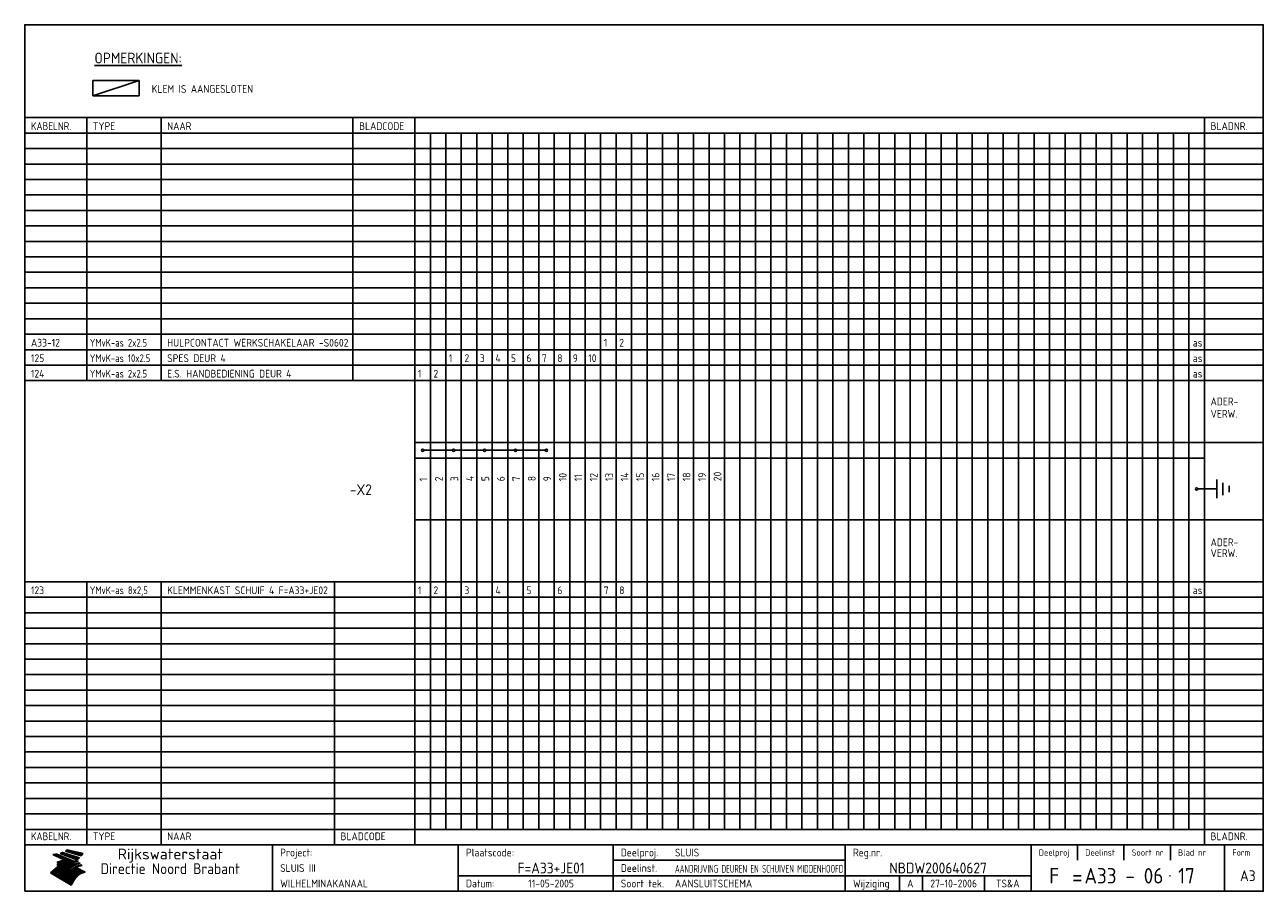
# Model space of a CAD drawing. Extents: x 10 to 410, y 10 to 290.
import ezdxf
from ezdxf.enums import TextEntityAlignment as Align

# ---------------------------------------------------------------- set-up
doc = ezdxf.new("R2010")
doc.units = 0
doc.header["$MEASUREMENT"] = 0
doc.linetypes.add('CENTRE', pattern=[50.8, 31.75, -6.35, 6.35, -6.35])
doc.layers.get('0').update_dxf_attribs({"linetype": 'CONTINUOUS'})
for name, color, linetype in [('0-25', 7, 'CONTINUOUS'), ('0-35', 2, 'CONTINUOUS'), ('0-50', 3, 'CONTINUOUS'), ('B-25', 7, 'CONTINUOUS'), ('B-35', 2, 'CONTINUOUS'), ('S-25', 7, 'CONTINUOUS'), ('S-35', 2, 'CONTINUOUS')]:
    doc.layers.add(name, color=color, linetype=linetype)
doc.styles.add('ISO', font='iso.shx')
doc.styles.get("Standard").update_dxf_attribs({"font": 'iso.shx'})

# ---------------------------------------------------------------- blocks, each defined once
blk = doc.blocks.new('rme15')
at = {"layer": '0-25'}
for p, q in [((410, 35), (10, 35)), ((410, 30), (10, 30)), ((350, 25), (350, 20)), ((365, 25), (365, 20)), ((380, 25), (380, 20)), ((200, 20), (275, 20)), ((150, 15), (335, 15)), ((292.5, 15), (292.5, 10)), ((300, 15), (300, 10)), ((320, 15), (320, 10))]:
    blk.add_line(p, q, dxfattribs=at)
at = {"layer": '0-25', "color": 7}
for p, q in [((19.1, 21.89), (25.12, 19)), ((19.1, 21.89), (25.12, 19)), ((19.17, 21.86), (20.7, 21.86)), ((19.29, 21.8), (20.83, 21.8)), ((19.4, 21.75), (20.96, 21.75)), ((19.52, 21.69), (21.09, 21.69)), ((19.64, 21.63), (21.22, 21.63)), ((19.74, 21.92), (20.56, 21.92)), ((19.75, 21.58), (21.36, 21.58)), ((19.87, 21.52), (21.49, 21.52)), ((19.99, 21.47), (21.62, 21.47)), ((20.11, 21.41), (21.75, 21.41)), ((20.22, 21.35), (21.88, 21.35)), ((20.25, 21.97), (20.43, 21.97)), ((20.34, 21.3), (22.02, 21.3)), ((20.38, 21.99), (26.02, 19.59)), ((20.38, 21.99), (26.02, 19.59)), ((20.46, 21.24), (22.15, 21.24)), ((20.57, 21.18), (22.28, 21.18)), ((20.69, 21.13), (22.41, 21.13)), ((20.81, 21.07), (22.55, 21.07)), ((20.92, 21.02), (22.68, 21.02)), ((21.04, 20.96), (22.81, 20.96)), ((21.16, 20.9), (22.94, 20.9)), ((21.27, 20.85), (23.07, 20.85)), ((21.39, 20.79), (23.21, 20.79)), ((21.47, 22.25), (26.83, 20.19)), ((21.47, 22.25), (26.83, 20.19)), ((21.49, 22.25), (23.07, 22.25)), ((21.51, 20.73), (23.34, 20.73)), ((21.6, 22.2), (23.25, 22.2)), ((21.63, 20.68), (23.47, 20.68)), ((21.65, 22.31), (22.89, 22.31)), ((21.74, 20.62), (23.6, 20.62)), ((21.75, 22.14), (23.42, 22.14)), ((21.8, 22.37), (22.71, 22.37)), ((21.86, 20.57), (23.73, 20.57)), ((21.9, 22.08), (23.6, 22.08)), ((21.94, 22.42), (22.53, 22.42)), ((21.98, 20.51), (23.87, 20.51)), ((22.04, 22.03), (23.78, 22.03)), ((22.06, 22.48), (22.36, 22.48)), ((22.09, 20.45), (24, 20.45)), ((22.18, 22.53), (27.65, 20.8)), ((22.18, 22.53), (27.65, 20.8)), ((22.19, 21.97), (23.96, 21.97)), ((22.21, 20.4), (24.13, 20.4)), ((22.33, 20.34), (24.26, 20.34)), ((22.34, 21.92), (24.13, 21.92)), ((22.37, 20), (23.08, 20)), ((22.44, 20.28), (24.4, 20.28)), ((22.48, 21.86), (24.31, 21.86)), ((22.49, 20.06), (23.04, 20.06)), ((22.56, 20.23), (24.53, 20.23)), ((22.61, 20.12), (22.93, 20.12)), ((22.63, 21.8), (24.49, 21.8)), ((22.68, 20.17), (24.66, 20.17)), ((22.71, 20.17), (22.82, 20.17)), ((23.11, 20.02), (22.77, 20.2)), ((23.11, 20.02), (22.77, 20.2)), ((22.78, 21.75), (24.67, 21.75)), ((22.79, 20.12), (24.79, 20.12)), ((22.91, 20.06), (24.92, 20.06)), ((22.92, 21.69), (24.85, 21.69)), ((23.03, 20), (25.06, 20)), ((23.07, 21.63), (25.02, 21.63)), ((23.14, 22.99), (28.22, 21.46)), ((23.14, 22.99), (28.22, 21.46)), ((23.15, 22.98), (25.33, 22.98)), ((23.22, 21.58), (25.2, 21.58)), ((23.23, 23.04), (25.09, 23.04)), ((23.32, 23.1), (24.84, 23.1)), ((23.34, 22.93), (25.57, 22.93)), ((23.36, 21.52), (25.38, 21.52)), ((23.4, 23.15), (24.6, 23.15)), ((23.49, 23.21), (24.36, 23.21)), ((23.51, 21.47), (25.56, 21.47)), ((23.52, 22.87), (25.81, 22.87)), ((23.57, 23.27), (24.12, 23.27)), ((23.64, 23.32), (23.87, 23.32)), ((23.66, 21.41), (25.74, 21.41)), ((23.7, 23.36), (28.82, 22.17)), ((23.7, 23.36), (28.82, 22.17)), ((23.71, 22.82), (26.06, 22.82)), ((23.8, 21.35), (25.91, 21.35)), ((23.9, 22.76), (26.3, 22.76)), ((23.95, 21.3), (26.09, 21.3)), ((24.09, 22.7), (26.54, 22.7)), ((24.09, 21.24), (26.27, 21.24)), ((24.24, 21.18), (26.45, 21.18)), ((24.27, 22.65), (26.78, 22.65)), ((24.39, 21.13), (26.62, 21.13)), ((24.46, 22.59), (27.03, 22.59)), ((24.53, 21.07), (26.8, 21.07)), ((24.65, 22.53), (27.27, 22.53)), ((24.68, 21.02), (26.98, 21.02)), ((24.83, 20.96), (27.16, 20.96)), ((24.84, 22.48), (27.51, 22.48)), ((24.97, 20.9), (27.34, 20.9)), ((25.02, 22.42), (27.75, 22.42)), ((25.12, 20.85), (27.51, 20.85)), ((25.21, 22.37), (28, 22.37)), ((25.27, 20.79), (27.63, 20.79)), ((25.4, 22.31), (28.24, 22.31)), ((25.41, 20.73), (27.57, 20.73)), ((25.56, 20.68), (27.51, 20.68)), ((25.58, 22.25), (28.48, 22.25)), ((25.71, 20.62), (27.44, 20.62)), ((25.77, 22.2), (28.72, 22.2)), ((25.85, 20.57), (27.37, 20.57)), ((25.96, 22.14), (28.79, 22.14)), ((26, 20.51), (27.29, 20.51)), ((26.15, 22.08), (28.75, 22.08)), ((26.15, 20.45), (27.22, 20.45)), ((26.29, 20.4), (27.14, 20.4)), ((26.33, 22.03), (28.71, 22.03)), ((26.44, 20.34), (27.06, 20.34)), ((26.52, 21.97), (28.66, 21.97)), ((26.59, 20.28), (26.97, 20.28)), ((26.71, 21.92), (28.62, 21.92)), ((26.73, 20.23), (26.89, 20.23)), ((26.9, 21.86), (28.57, 21.86)), ((27.08, 21.8), (28.52, 21.8)), ((27.27, 21.75), (28.48, 21.75)), ((27.46, 21.69), (28.43, 21.69)), ((27.65, 21.63), (28.38, 21.63)), ((27.83, 21.58), (28.33, 21.58)), ((28.02, 21.52), (28.28, 21.52)), ((28.21, 21.47), (28.22, 21.47)), ((20.58, 17.88), (18.3, 16)), ((20.58, 17.88), (18.3, 16)), ((24.94, 11.97), (18.3, 16)), ((24.94, 11.97), (18.3, 16)), ((18.31, 16.01), (20.96, 16.01)), ((18.38, 16.07), (21.46, 16.07)), ((18.45, 16.12), (21.88, 16.12)), ((18.52, 16.18), (22.15, 16.18)), ((18.59, 16.23), (22.38, 16.23)), ((18.65, 16.29), (22.58, 16.29)), ((18.72, 16.35), (22.75, 16.35)), ((18.79, 16.4), (22.91, 16.4)), ((18.86, 16.46), (20.6, 16.46)), ((18.93, 16.52), (20.6, 16.52)), ((18.99, 16.57), (20.6, 16.57)), ((19.06, 16.63), (20.6, 16.63)), ((19.13, 16.68), (20.6, 16.68)), ((19.2, 16.74), (20.6, 16.74)), ((19.27, 16.8), (20.6, 16.8)), ((19.33, 16.85), (21.07, 16.85)), ((19.4, 16.91), (21.55, 16.91)), ((19.47, 16.97), (21.88, 16.97)), ((19.54, 17.02), (22.13, 17.02)), ((19.61, 17.08), (22.34, 17.08)), ((19.67, 17.13), (20.6, 17.13)), ((19.74, 17.19), (20.6, 17.19)), ((19.81, 17.25), (20.6, 17.25)), ((19.88, 17.3), (20.6, 17.3)), ((19.95, 17.36), (20.6, 17.36)), ((20.01, 17.42), (20.6, 17.42)), ((20.08, 17.47), (20.93, 17.47)), ((20.15, 17.53), (21.26, 17.53)), ((20.22, 17.58), (21.51, 17.58)), ((20.29, 17.64), (21.72, 17.64)), ((20.35, 17.7), (21.9, 17.7)), ((20.42, 17.75), (22.07, 17.75)), ((20.49, 17.81), (22.22, 17.81)), ((20.56, 17.87), (22.36, 17.87)), ((20.6, 19.11), (20.58, 19.51)), ((20.6, 19.11), (20.58, 19.51)), ((20.58, 19.5), (22.09, 19.5)), ((20.58, 19.44), (21.95, 19.44)), ((20.59, 19.38), (21.79, 19.38)), ((20.59, 19.33), (21.62, 19.33)), ((20.59, 19.27), (21.42, 19.27)), ((20.6, 19.22), (21.2, 19.22)), ((20.6, 19.16), (20.93, 19.16)), ((20.6, 19.11), (20.69, 19.12)), ((20.6, 19.11), (20.69, 19.12)), ((20.6, 18.79), (20.77, 18.81)), ((20.6, 18.79), (20.77, 18.81)), ((20.6, 18.29), (20.6, 18.79)), ((20.6, 18.29), (20.6, 18.79)), ((20.6, 18.77), (22.46, 18.77)), ((20.6, 18.71), (22.33, 18.71)), ((20.6, 18.65), (22.19, 18.65)), ((20.6, 18.6), (22.04, 18.6)), ((20.6, 18.54), (21.87, 18.54)), ((20.6, 18.48), (21.68, 18.48)), ((20.6, 18.43), (21.46, 18.43)), ((20.6, 18.37), (21.21, 18.37)), ((20.6, 18.29), (20.88, 18.32)), ((20.6, 18.29), (20.88, 18.32)), ((20.6, 18.32), (20.87, 18.32)), ((20.6, 17.88), (20.86, 17.91)), ((20.6, 17.88), (20.86, 17.91)), ((20.6, 17.43), (20.97, 17.48)), ((20.6, 17.43), (20.97, 17.48)), ((20.6, 17.43), (20.6, 17.09)), ((20.6, 17.43), (20.6, 17.09)), ((20.6, 17.09), (21.26, 17.16)), ((20.6, 17.09), (21.26, 17.16)), ((20.6, 16.8), (21.37, 16.89)), ((20.6, 16.8), (21.37, 16.89)), ((20.6, 16.8), (20.6, 16.45)), ((20.6, 16.8), (20.6, 16.45)), ((20.6, 16.45), (21.56, 16.56)), ((20.6, 16.45), (21.56, 16.56)), ((20.6, 15.97), (21.67, 16.09)), ((20.6, 15.97), (21.67, 16.09)), ((20.7, 16.46), (23.06, 16.46)), ((20.9, 19.55), (22.23, 19.55)), ((20.9, 18.82), (22.59, 18.82)), ((20.98, 17.92), (22.5, 17.92)), ((21.02, 17.13), (22.53, 17.13)), ((21.19, 19.61), (22.35, 19.61)), ((21.2, 16.52), (23.2, 16.52)), ((21.32, 18.88), (22.71, 18.88)), ((21.32, 17.98), (22.62, 17.98)), ((21.42, 19.67), (22.47, 19.67)), ((21.47, 17.19), (22.7, 17.19)), ((21.59, 18.03), (22.74, 18.03)), ((21.61, 18.93), (22.82, 18.93)), ((21.62, 19.72), (22.59, 19.72)), ((21.72, 16.57), (23.32, 16.57)), ((21.77, 17.25), (22.85, 17.25)), ((21.8, 19.78), (22.69, 19.78)), ((21.8, 18.09), (22.85, 18.09)), ((21.84, 18.99), (22.92, 18.99)), ((21.96, 19.83), (22.79, 19.83)), ((21.99, 18.15), (22.95, 18.15)), ((22.01, 17.3), (22.99, 17.3)), ((22.03, 19.05), (23.03, 19.05)), ((22.1, 16.63), (23.44, 16.63)), ((22.11, 19.89), (22.89, 19.89)), ((22.16, 18.2), (23.05, 18.2)), ((22.21, 19.1), (23.12, 19.1)), ((22.21, 17.36), (23.12, 17.36)), ((22.24, 19.95), (22.99, 19.95)), ((22.31, 18.26), (23.15, 18.26)), ((22.36, 19.16), (23.22, 19.16)), ((22.38, 16.68), (23.56, 16.68)), ((22.39, 17.42), (23.24, 17.42)), ((22.45, 18.32), (23.24, 18.32)), ((22.51, 19.22), (23.3, 19.22)), ((22.56, 17.47), (23.36, 17.47)), ((22.59, 18.37), (23.33, 18.37)), ((22.6, 16.74), (23.66, 16.74)), ((22.64, 19.27), (23.39, 19.27)), ((22.71, 18.43), (23.42, 18.43)), ((22.71, 17.53), (23.47, 17.53)), ((22.77, 19.33), (23.47, 19.33)), ((22.79, 16.8), (23.77, 16.8)), ((22.83, 18.48), (23.5, 18.48)), ((22.84, 17.58), (23.57, 17.58)), ((22.89, 19.38), (23.55, 19.38)), ((22.94, 18.54), (23.58, 18.54)), ((22.96, 16.85), (23.86, 16.85)), ((22.97, 17.64), (23.67, 17.64)), ((23, 19.44), (23.63, 19.44)), ((23.04, 18.6), (23.66, 18.6)), ((23.1, 19.5), (23.72, 19.5)), ((23.1, 17.7), (23.77, 17.7)), ((23.12, 16.91), (23.96, 16.91)), ((23.14, 18.65), (23.74, 18.65)), ((23.15, 19.95), (25.19, 19.95)), ((23.21, 19.55), (23.8, 19.55)), ((23.21, 17.75), (23.86, 17.75)), ((23.21, 16.01), (28.9, 16.01)), ((23.24, 18.71), (23.82, 18.71)), ((23.26, 19.89), (25.32, 19.89)), ((23.26, 16.97), (24.05, 16.97)), ((23.3, 19.61), (23.88, 19.61)), ((23.32, 17.81), (23.95, 17.81)), ((23.33, 18.77), (23.91, 18.77)), ((23.37, 16.07), (29.08, 16.07)), ((23.38, 19.83), (25.45, 19.83)), ((23.39, 19.67), (23.81, 19.67)), ((23.39, 17.02), (24.14, 17.02)), ((23.42, 18.82), (23.99, 18.82)), ((23.42, 17.87), (24.03, 17.87)), ((23.45, 19.7), (23.58, 19.79)), ((23.45, 19.7), (23.58, 19.79)), ((23.48, 19.72), (23.7, 19.72)), ((23.5, 19.78), (25.58, 19.78)), ((23.51, 18.88), (24.07, 18.88)), ((23.51, 16.12), (29.27, 16.12)), ((23.52, 17.92), (24.11, 17.92)), ((23.52, 17.08), (24.22, 17.08)), ((23.54, 18.9), (24.3, 19.42)), ((23.54, 18.9), (24.3, 19.42)), ((23.56, 19.78), (23.59, 19.78)), ((23.56, 19.39), (23.9, 19.62)), ((23.56, 19.39), (23.9, 19.62)), ((23.58, 19.79), (23.9, 19.62)), ((23.58, 19.79), (23.9, 19.62)), ((23.59, 18.93), (24.15, 18.93)), ((23.61, 19.72), (25.72, 19.72)), ((23.62, 17.98), (24.2, 17.98)), ((23.63, 17.13), (24.3, 17.13)), ((23.65, 18.59), (24.62, 19.25)), ((23.65, 18.59), (24.62, 19.25)), ((29.41, 16.17), (23.65, 16.17)), ((23.67, 18.99), (24.23, 18.99)), ((23.71, 18.03), (24.28, 18.03)), ((23.73, 19.67), (25.85, 19.67)), ((23.75, 19.05), (24.32, 19.05)), ((23.75, 17.19), (24.38, 17.19)), ((23.77, 16.23), (29.47, 16.23)), ((23.79, 18.09), (24.36, 18.09)), ((23.83, 19.1), (24.4, 19.1)), ((23.85, 19.61), (25.98, 19.61)), ((23.85, 17.25), (24.46, 17.25)), ((23.88, 18.15), (24.44, 18.15)), ((23.89, 16.29), (29.36, 16.29)), ((23.92, 19.16), (24.48, 19.16)), ((23.94, 18.19), (25.23, 19.07)), ((23.94, 18.19), (25.23, 19.07)), ((23.95, 17.3), (24.55, 17.3)), ((23.96, 19.55), (25.96, 19.55)), ((23.96, 18.2), (24.53, 18.2)), ((24, 19.22), (24.56, 19.22)), ((24, 16.35), (29.24, 16.35)), ((24.04, 18.26), (24.61, 18.26)), ((24.05, 17.36), (24.63, 17.36)), ((24.06, 17.88), (25.34, 18.76)), ((24.06, 17.88), (25.34, 18.76)), ((24.08, 19.5), (25.88, 19.5)), ((24.08, 19.27), (24.58, 19.27)), ((24.11, 16.4), (29.13, 16.4)), ((24.13, 18.32), (24.69, 18.32)), ((24.14, 17.42), (24.71, 17.42)), ((24.16, 19.33), (24.47, 19.33)), ((24.2, 19.44), (25.79, 19.44)), ((24.21, 18.37), (24.77, 18.37)), ((24.21, 16.46), (29.02, 16.46)), ((24.23, 17.47), (24.79, 17.47)), ((24.24, 17.48), (25.52, 18.36)), ((24.24, 17.48), (25.52, 18.36)), ((24.25, 19.38), (24.36, 19.38)), ((24.29, 18.43), (24.85, 18.43)), ((24.3, 19.42), (24.62, 19.25)), ((24.3, 19.42), (24.62, 19.25)), ((24.31, 19.38), (25.71, 19.38)), ((24.31, 17.53), (24.87, 17.53)), ((24.31, 16.52), (28.91, 16.52)), ((24.35, 17.17), (25.64, 18.05)), ((24.35, 17.17), (25.64, 18.05)), ((24.37, 18.48), (24.94, 18.48)), ((24.39, 17.58), (24.96, 17.58)), ((24.4, 16.57), (28.79, 16.57)), ((24.43, 19.33), (25.62, 19.33)), ((24.45, 18.54), (25.02, 18.54)), ((24.47, 17.64), (25.04, 17.64)), ((24.49, 16.63), (28.68, 16.63)), ((24.54, 18.6), (25.1, 18.6)), ((24.55, 19.27), (25.54, 19.27)), ((24.56, 17.7), (25.12, 17.7)), ((24.57, 16.68), (28.57, 16.68)), ((24.62, 18.65), (25.18, 18.65)), ((24.63, 16.72), (25.91, 17.6)), ((24.63, 16.72), (25.91, 17.6)), ((24.64, 17.75), (25.2, 17.75)), ((24.66, 16.74), (28.45, 16.74)), ((24.67, 19.22), (25.45, 19.22)), ((24.7, 18.71), (25.27, 18.71)), ((24.72, 17.81), (25.29, 17.81)), ((24.74, 16.8), (28.34, 16.8)), ((24.78, 19.16), (25.37, 19.16)), ((24.78, 18.77), (25.34, 18.77)), ((24.8, 17.87), (25.37, 17.87)), ((24.82, 16.85), (28.23, 16.85)), ((24.87, 18.82), (25.4, 18.82)), ((24.89, 17.92), (25.45, 17.92)), ((24.9, 19.1), (25.28, 19.1)), ((24.9, 16.91), (28.11, 16.91)), ((24.95, 18.88), (25.45, 18.88)), ((24.97, 17.98), (25.53, 17.98)), ((24.99, 16.97), (28, 16.97)), ((25.02, 19.05), (25.2, 19.05)), ((25.03, 18.93), (25.51, 18.93)), ((25.05, 18.03), (25.61, 18.03)), ((25.07, 17.02), (27.89, 17.02)), ((25.11, 18.99), (25.57, 18.99)), ((26.02, 19.59), (25.12, 19)), ((26.02, 19.59), (25.12, 19)), ((25.13, 18.09), (25.68, 18.09)), ((25.15, 17.08), (27.77, 17.08)), ((25.19, 19.05), (25.63, 19.05)), ((25.21, 18.15), (25.75, 18.15)), ((25.23, 17.13), (27.66, 17.13)), ((25.26, 19.1), (25.7, 19.1)), ((25.3, 18.2), (25.82, 18.2)), ((25.31, 17.19), (27.55, 17.19)), ((25.33, 19.16), (25.77, 19.16)), ((25.38, 18.26), (25.89, 18.26)), ((25.39, 19.22), (25.85, 19.22)), ((25.4, 17.25), (27.43, 17.25)), ((25.46, 18.32), (25.97, 18.32)), ((25.47, 19.27), (25.93, 19.27)), ((25.48, 17.3), (27.32, 17.3)), ((25.54, 19.33), (26.03, 19.33)), ((25.54, 18.37), (26.06, 18.37)), ((25.56, 17.36), (27.21, 17.36)), ((25.62, 18.43), (26.14, 18.43)), ((25.63, 19.38), (26.13, 19.38)), ((25.64, 17.42), (27.1, 17.42)), ((25.7, 18.48), (26.24, 18.48)), ((25.72, 19.44), (26.24, 19.44)), ((25.73, 17.47), (26.98, 17.47)), ((25.79, 18.54), (26.34, 18.54)), ((25.81, 17.53), (26.87, 17.53)), ((25.82, 19.5), (26.36, 19.5)), ((25.89, 18.6), (26.46, 18.6)), ((25.89, 17.58), (26.76, 17.58)), ((25.93, 19.55), (26.53, 19.55)), ((25.96, 17.64), (26.64, 17.64)), ((25.99, 18.65), (26.58, 18.65)), ((26.04, 17.7), (26.59, 17.7)), ((26.06, 19.61), (26.85, 19.61)), ((26.1, 18.71), (26.72, 18.71)), ((26.12, 17.75), (26.67, 17.75)), ((26.2, 17.81), (26.76, 17.81)), ((26.21, 19.67), (27.23, 19.67)), ((26.23, 18.77), (26.89, 18.77)), ((26.29, 17.87), (26.86, 17.87)), ((26.37, 18.82), (27.09, 18.82)), ((26.39, 17.92), (26.97, 17.92)), ((26.44, 19.72), (27.18, 19.72)), ((26.49, 17.98), (27.09, 17.98)), ((26.53, 18.88), (27.34, 18.88)), ((26.56, 17.68), (29.54, 16.2)), ((26.56, 17.68), (29.54, 16.2)), ((26.6, 18.03), (27.22, 18.03)), ((26.72, 18.09), (27.38, 18.09)), ((26.73, 18.93), (27.66, 18.93)), ((26.85, 18.15), (27.56, 18.15)), ((26.99, 18.99), (27.9, 18.99)), ((27, 18.2), (27.8, 18.2)), ((27.13, 19.78), (27.25, 19.64)), ((27.13, 19.78), (27.25, 19.64)), ((27.18, 18.26), (28.13, 18.26)), ((27.26, 19.05), (27.84, 19.05)), ((27.39, 18.32), (28.47, 18.32)), ((27.7, 18.37), (28.49, 18.37)), ((27.78, 19.1), (27.93, 18.96)), ((27.78, 19.1), (27.93, 18.96)), ((28, 18.43), (28.44, 18.43)), ((28.29, 15.83), (29.54, 16.2)), ((28.29, 15.83), (29.54, 16.2)), ((28.39, 18.48), (28.54, 18.32)), ((28.39, 18.48), (28.54, 18.32)), ((29.54, 16.2), (29.45, 16.17)), ((29.54, 16.2), (29.45, 16.17)), ((29.46, 16.18), (29.47, 16.18)), ((18.38, 15.95), (20.6, 15.95)), ((18.47, 15.9), (20.6, 15.9)), ((18.57, 15.84), (20.6, 15.84)), ((18.66, 15.78), (20.6, 15.78)), ((18.75, 15.73), (20.6, 15.73)), ((18.85, 15.67), (20.6, 15.67)), ((18.94, 15.62), (20.6, 15.62)), ((19.03, 15.56), (27.83, 15.56)), ((19.12, 15.5), (27.75, 15.5)), ((19.22, 15.45), (27.66, 15.45)), ((19.31, 15.39), (27.58, 15.39)), ((19.4, 15.33), (27.5, 15.33)), ((19.49, 15.28), (27.43, 15.28)), ((19.59, 15.22), (27.36, 15.22)), ((19.68, 15.17), (27.29, 15.17)), ((19.77, 15.11), (27.22, 15.11)), ((19.86, 15.05), (27.15, 15.05)), ((19.96, 15), (27.09, 15)), ((20.05, 14.94), (27.02, 14.94)), ((20.14, 14.88), (26.96, 14.88)), ((20.24, 14.83), (26.9, 14.83)), ((20.33, 14.77), (26.84, 14.77)), ((20.42, 14.72), (26.79, 14.72)), ((20.51, 14.66), (26.73, 14.66)), ((20.6, 15.97), (20.6, 15.58)), ((20.6, 15.97), (20.6, 15.58)), ((20.6, 15.58), (21.95, 15.73)), ((20.6, 15.58), (21.95, 15.73)), ((20.61, 14.6), (26.68, 14.6)), ((20.7, 14.55), (26.62, 14.55)), ((20.79, 14.49), (26.57, 14.49)), ((20.88, 14.43), (26.52, 14.43)), ((20.94, 15.62), (27.92, 15.62)), ((20.98, 14.38), (26.47, 14.38)), ((21.07, 14.32), (26.42, 14.32)), ((21.16, 14.27), (26.38, 14.27)), ((21.25, 14.21), (26.33, 14.21)), ((21.35, 14.15), (26.29, 14.15)), ((21.44, 14.1), (26.24, 14.1)), ((21.45, 15.67), (28.01, 15.67)), ((21.53, 14.04), (26.2, 14.04)), ((21.63, 13.98), (26.16, 13.98)), ((21.72, 13.93), (26.12, 13.93)), ((21.81, 13.87), (26.08, 13.87)), ((21.9, 13.82), (26.04, 13.82)), ((21.96, 15.73), (28.11, 15.73)), ((22, 13.76), (26, 13.76)), ((22.09, 13.7), (25.96, 13.7)), ((22.18, 13.65), (25.93, 13.65)), ((22.27, 13.59), (25.89, 13.59)), ((22.34, 15.78), (28.21, 15.78)), ((22.37, 13.53), (25.86, 13.53)), ((22.46, 13.48), (25.82, 13.48)), ((22.55, 13.42), (25.79, 13.42)), ((22.62, 15.84), (28.33, 15.84)), ((22.65, 13.37), (25.76, 13.37)), ((22.74, 13.31), (25.73, 13.31)), ((22.83, 13.25), (25.69, 13.25)), ((22.84, 15.9), (28.52, 15.9)), ((22.92, 13.2), (25.66, 13.2)), ((23.02, 13.14), (25.63, 13.14)), ((23.04, 15.95), (28.71, 15.95)), ((23.11, 13.08), (25.59, 13.08)), ((23.2, 13.03), (25.56, 13.03)), ((23.29, 12.97), (25.53, 12.97)), ((23.39, 12.92), (25.5, 12.92)), ((23.48, 12.86), (25.46, 12.86)), ((23.57, 12.8), (25.43, 12.8)), ((23.66, 12.75), (25.4, 12.75)), ((23.76, 12.69), (25.36, 12.69)), ((23.85, 12.63), (25.33, 12.63)), ((23.94, 12.58), (25.3, 12.58)), ((24.04, 12.52), (25.26, 12.52)), ((24.13, 12.47), (25.23, 12.47)), ((24.22, 12.41), (25.2, 12.41)), ((24.31, 12.35), (25.17, 12.35)), ((24.41, 12.3), (25.13, 12.3)), ((24.5, 12.24), (25.1, 12.24)), ((24.59, 12.18), (25.07, 12.18)), ((24.68, 12.13), (25.03, 12.13)), ((24.78, 12.07), (25, 12.07)), ((24.87, 12.02), (24.97, 12.02)), ((24.94, 11.97), (25.81, 13.45)), ((24.94, 11.97), (25.81, 13.45))]:
    blk.add_line(p, q, dxfattribs=at)
for centre, radius, start, end in [((19.15, 29.7), 7.8, 269.6055, 279.0886), ((19.15, 29.7), 7.8, 269.6055, 279.0886), ((19.93, 25.38), 5.91, 276.3402, 298.7463), ((19.93, 25.38), 5.91, 276.3402, 298.7463), ((19.84, 25.09), 6.03, 278.129, 302.868), ((19.84, 25.09), 6.03, 278.129, 302.868), ((19.84, 27.26), 5.27, 288.0217, 296.3084), ((19.84, 27.26), 5.27, 288.0217, 296.3084), ((20.49, 27.56), 5.28, 300.0654, 307.393), ((20.49, 27.56), 5.28, 300.0654, 307.393), ((24.11, 24.7), 5.26, 301.1147, 312.2814), ((24.11, 24.7), 5.26, 301.1147, 312.2814), ((21.95, 27.32), 8.59, 316.9248, 323.1399), ((21.95, 27.32), 8.59, 316.9248, 323.1399), ((20.21, 23.78), 5.91, 273.6149, 304.3803), ((20.21, 23.78), 5.91, 273.6149, 304.3803), ((20.35, 24.56), 5.76, 274.164, 302.5474), ((20.35, 24.56), 5.76, 274.164, 302.5474), ((20.05, 24.28), 6.02, 277.9472, 305.7139), ((20.05, 24.28), 6.02, 277.9472, 305.7139), ((20.04, 23.49), 6.09, 278.8115, 306.4242), ((20.04, 23.49), 6.09, 278.8115, 306.4242), ((20.53, 23.07), 5.96, 277.0519, 304.973), ((20.53, 23.07), 5.96, 277.0519, 304.973), ((20.72, 22.76), 5.91, 276.3402, 304.3803), ((20.72, 22.76), 5.91, 276.3402, 304.3803), ((21.06, 22.34), 5.81, 274.9043, 303.1745), ((21.06, 22.34), 5.81, 274.9043, 303.1745), ((20.82, 22.06), 6.04, 278.1111, 305.8489), ((20.82, 22.06), 6.04, 278.1111, 305.8489), ((21.3, 21.6), 5.91, 276.3402, 304.3803), ((21.3, 21.6), 5.91, 276.3402, 304.3803), ((27.05, 17.17), 2.63, 107.4286, 133.7799), ((27.05, 17.17), 2.63, 107.4286, 133.7799), ((27.45, 16.91), 2.81, 110.4143, 138.7411), ((27.45, 16.91), 2.81, 110.4143, 138.7411), ((27.57, 15.64), 3.4, 98.1566, 126.9045), ((27.57, 15.64), 3.4, 98.1566, 126.9045), ((27.91, 15.54), 3.39, 100.5835, 132.088), ((27.91, 15.54), 3.39, 100.5835, 132.088), ((28.21, 14.74), 3.67, 95.7581, 128.7216), ((28.21, 14.74), 3.67, 95.7581, 128.7216), ((27.01, 16.84), 2.93, 87.7348, 104.8316), ((27.01, 16.84), 2.93, 87.7348, 104.8316), ((27.37, 15.71), 3.93, 91.7838, 103.2817), ((27.37, 15.71), 3.93, 91.7838, 103.2817), ((28.4, 15.05), 3.21, 96.3886, 125.0052), ((28.4, 15.05), 3.21, 96.3886, 125.0052), ((27.82, 16.31), 2.8, 90.634, 105.1984), ((27.82, 16.31), 2.8, 90.634, 105.1984), ((28.19, 15.04), 3.93, 93.8342, 103.2817), ((28.19, 15.04), 3.93, 93.8342, 103.2817), ((28.58, 15.69), 2.8, 93.8141, 105.1984), ((28.58, 15.69), 2.8, 93.8141, 105.1984), ((28.95, 14.41), 3.93, 96.0135, 103.2817), ((28.95, 14.41), 3.93, 96.0135, 103.2817), ((31.24, 10.26), 6.3, 117.9568, 149.6251), ((31.24, 10.26), 6.3, 117.9568, 149.6251)]:
    blk.add_arc(centre, radius, start, end, dxfattribs=at)
at = {"layer": '0-35'}
for p, q in [((90, 25), (90, 10)), ((150, 25), (150, 10)), ((200, 25), (200, 10)), ((275, 25), (275, 10)), ((335, 25), (335, 10)), ((397.5, 25), (397.5, 10))]:
    blk.add_line(p, q, dxfattribs=at)
at = {"layer": '0-50'}
for p, q in [((10, 25), (410, 25)), ((348.75, 15), (351.25, 15)), ((348.75, 13.5), (351.25, 13.5))]:
    blk.add_line(p, q, dxfattribs=at)
blk.add_lwpolyline([(10, 10), (410, 10), (410, 290), (10, 290)], close=True, dxfattribs=at)
at = {"layer": '0-50', "const_width": 0.25}
blk.add_lwpolyline([(379.75, 15, 1), (380, 15, 1)], format="xyb", close=True, dxfattribs=at)
at = {"layer": '0-25', "style": 'ISO'}
for s, height, p in [('Project:', 2.5, (92.5, 22.5)), ('Plaatscode:', 2.5, (152.5, 22.5)), ('Deelproj.', 2.5, (202.5, 22.5)), ('Reg.nr.', 2.5, (277.5, 22.5)), ('Deelproj', 2, (337.5, 22.5)), ('Deelinst', 2, (352.5, 22.5)), ('Soort nr', 2, (367.5, 22.5)), ('Blad nr', 2, (382.5, 22.5)), ('Form', 2, (400, 22.5)), ('Deelinst.', 2.5, (202.5, 17.5)), ('Datum:', 2.5, (152.5, 12.5)), ('Soort tek.', 2.5, (202.5, 12.5)), ('Wijziging', 2.5, (277.5, 12.5))]:
    blk.add_text(s, height=height, dxfattribs=at).set_placement(p, align=Align.MIDDLE_LEFT)
for tag, height, p in [('N', 2.5, (220, 22.5)), ('B', 2.5, (92.5, 17.5)), ('P', 1.8, (220, 17.5)), ('C', 2.5, (92.5, 12.5)), ('U', 2.5, (220, 12.5)), ('REV', 2.5, (295, 12.5))]:
    blk.add_attdef(tag, text='', height=height, dxfattribs=at).set_placement(p, align=Align.MIDDLE_LEFT)
for tag, p in [('W', (180, 12.5)), ('Z', (310, 12.5)), ('Y', (327.5, 12.5))]:
    blk.add_attdef(tag, text='', height=2.5, dxfattribs=at).set_placement(p, align=Align.MIDDLE)
at = {"layer": '0-35', "style": 'ISO', "width": 1.182609}
blk.add_text('Rijkswaterstaat', height=3.5, dxfattribs=at).set_placement((40, 20.28), (74, 20.28), align=Align.FIT)
at = {"layer": '0-35', "color": 2, "style": 'ISO', "width": 1.016949}
blk.add_text('Directie Noord Brabant', height=3.5, dxfattribs=at).set_placement((34.5, 15.53), (79.5, 15.53), align=Align.FIT)
at = {"layer": '0-35', "style": 'ISO'}
blk.add_attdef('X', text='', height=3.5, dxfattribs=at).set_placement((180, 17.5), align=Align.MIDDLE_CENTER)
blk.add_attdef('RNR', text='', height=3.5, dxfattribs=at).set_placement((305, 17.5), align=Align.MIDDLE)
blk.add_attdef('FORM', text='', height=3.5, dxfattribs=at).set_placement((402.5, 15), align=Align.MIDDLE_LEFT)
at = {"layer": '0-50', "style": 'ISO'}
for tag, p in [('M', (342.5, 15)), ('O', (365, 15))]:
    blk.add_attdef(tag, text='', height=5, dxfattribs=at).set_placement(p, align=Align.MIDDLE)
blk.add_attdef('Q', text='', height=5, dxfattribs=at).set_placement((382.5, 15), align=Align.MIDDLE_LEFT)

msp = doc.modelspace()

# ---------------------------------------------------------------- linework, layer by layer
at = {"linetype": 'CENTRE'}
msp.add_line((151, 175), (151, 161), dxfattribs=at)
msp.add_line((136, 150), (391, 150))
at = {"layer": 'S-25'}
for p, q in [((32, 272), (32, 267)), ((47, 272), (32, 272)), ((32, 267), (47, 272)), ((47, 267), (47, 272)), ((32, 267), (47, 267)), ((10, 260), (410, 260)), ((10, 255), (410, 255)), ((141, 255), (141, 175)), ((146, 255), (146, 175)), ((151, 255), (151, 175)), ((156, 255), (156, 175)), ((161, 255), (161, 30)), ((166, 255), (166, 175)), ((171, 255), (171, 175)), ((176, 255), (176, 175)), ((181, 255), (181, 175)), ((186, 255), (186, 30)), ((191, 255), (191, 175)), ((196, 255), (196, 175)), ((201, 255), (201, 175)), ((206, 255), (206, 175)), ((211, 255), (211, 30)), ((216, 255), (216, 175)), ((221, 255), (221, 175)), ((226, 255), (226, 175)), ((231, 255), (231, 175)), ((236, 255), (236, 30)), ((241, 255), (241, 175)), ((246, 255), (246, 175)), ((251, 255), (251, 175)), ((256, 255), (256, 175)), ((261, 255), (261, 30)), ((266, 255), (266, 175)), ((271, 255), (271, 175)), ((276, 255), (276, 175)), ((281, 255), (281, 175)), ((286, 255), (286, 30)), ((291, 255), (291, 175)), ((296, 255), (296, 175)), ((301, 255), (301, 175)), ((306, 255), (306, 175)), ((311, 255), (311, 30)), ((316, 255), (316, 175)), ((321, 255), (321, 175)), ((326, 255), (326, 175)), ((331, 255), (331, 175)), ((336, 255), (336, 30)), ((341, 255), (341, 175)), ((346, 255), (346, 175)), ((351, 255), (351, 175)), ((356, 255), (356, 175)), ((361, 255), (361, 30)), ((366, 255), (366, 175)), ((371, 255), (371, 175)), ((376, 255), (376, 175)), ((381, 255), (381, 175)), ((386, 255), (386, 30)), ((10, 250), (410, 250)), ((10, 245), (410, 245)), ((10, 240), (410, 240)), ((10, 235), (410, 235)), ((10, 230), (410, 230)), ((10, 225), (410, 225)), ((10, 220), (410, 220)), ((10, 215), (410, 215)), ((10, 210), (410, 210)), ((10, 205), (410, 205)), ((10, 200), (410, 200)), ((10, 195), (410, 195)), ((10, 190), (410, 190)), ((10, 185), (410, 185)), ((10, 180), (410, 180)), ((10, 175), (410, 175)), ((141, 175), (141, 110)), ((146, 175), (146, 110)), ((151, 175), (151, 110)), ((156, 175), (156, 110)), ((166, 175), (166, 110)), ((171, 175), (171, 110)), ((176, 175), (176, 110)), ((181, 175), (181, 110)), ((191, 175), (191, 110)), ((196, 175), (196, 110)), ((201, 175), (201, 110)), ((206, 175), (206, 110)), ((216, 175), (216, 110)), ((221, 175), (221, 110)), ((226, 175), (226, 110)), ((231, 175), (231, 110)), ((241, 175), (241, 110)), ((246, 175), (246, 110)), ((251, 175), (251, 110)), ((256, 175), (256, 110)), ((266, 175), (266, 110)), ((271, 175), (271, 110)), ((276, 175), (276, 110)), ((281, 175), (281, 110)), ((291, 175), (291, 110)), ((296, 175), (296, 110)), ((301, 175), (301, 110)), ((306, 175), (306, 110)), ((316, 175), (316, 110)), ((321, 175), (321, 110)), ((326, 175), (326, 110)), ((331, 175), (331, 110)), ((341, 175), (341, 110)), ((346, 175), (346, 110)), ((351, 175), (351, 110)), ((356, 175), (356, 110)), ((366, 175), (366, 110)), ((371, 175), (371, 110)), ((376, 175), (376, 110)), ((381, 175), (381, 110)), ((138.87, 152.5), (144.55, 152.5)), ((143.87, 152.5), (148.12, 152.5)), ((148.87, 152.5), (156, 152.5)), ((153.87, 152.5), (158.12, 152.5)), ((158.87, 152.5), (166, 152.5)), ((163.87, 152.5), (168.12, 152.5)), ((168.87, 152.5), (176, 152.5)), ((173.87, 152.5), (178.12, 152.5)), ((389, 140), (395, 140)), ((395, 143), (395, 137)), ((397, 142), (397, 138)), ((399, 141), (399, 139)), ((10, 110), (410, 110)), ((141, 110), (141, 30)), ((146, 110), (146, 30)), ((151, 110), (151, 30)), ((156, 110), (156, 30)), ((166, 110), (166, 30)), ((171, 110), (171, 30)), ((176, 110), (176, 30)), ((181, 110), (181, 30)), ((191, 110), (191, 30)), ((196, 110), (196, 30)), ((201, 110), (201, 30)), ((206, 110), (206, 30)), ((216, 110), (216, 30)), ((221, 110), (221, 30)), ((226, 110), (226, 30)), ((231, 110), (231, 30)), ((241, 110), (241, 30)), ((246, 110), (246, 30)), ((251, 110), (251, 30)), ((256, 110), (256, 30)), ((266, 110), (266, 30)), ((271, 110), (271, 30)), ((276, 110), (276, 30)), ((281, 110), (281, 30)), ((291, 110), (291, 30)), ((296, 110), (296, 30)), ((301, 110), (301, 30)), ((306, 110), (306, 30)), ((316, 110), (316, 30)), ((321, 110), (321, 30)), ((326, 110), (326, 30)), ((331, 110), (331, 30)), ((341, 110), (341, 30)), ((346, 110), (346, 30)), ((351, 110), (351, 30)), ((356, 110), (356, 30)), ((366, 110), (366, 30)), ((371, 110), (371, 30)), ((376, 110), (376, 30)), ((381, 110), (381, 30)), ((10, 105), (410, 105)), ((10, 100), (410, 100)), ((10, 95), (410, 95)), ((10, 90), (410, 90)), ((10, 85), (410, 85)), ((10, 80), (410, 80)), ((10, 75), (410, 75)), ((10, 70), (410, 70)), ((10, 65), (410, 65)), ((10, 60), (410, 60)), ((10, 55), (410, 55)), ((10, 50), (410, 50)), ((10, 45), (410, 45)), ((10, 40), (410, 40)), ((10, 35), (410, 35)), ((10, 30), (410, 30))]:
    msp.add_line(p, q, dxfattribs=at)
for centre, start, end in [((138.5, 152.5), 0, 180), ((138.5, 152.5), 180, 0), ((148.5, 152.5), 0, 180), ((148.5, 152.5), 180, 0), ((158.5, 152.5), 0, 180), ((158.5, 152.5), 180, 0), ((168.5, 152.5), 0, 180), ((168.5, 152.5), 180, 0), ((178.5, 152.5), 0, 180), ((178.5, 152.5), 180, 0), ((388.5, 140), 0, 180), ((388.5, 140), 180, 0)]:
    msp.add_arc(centre, 0.375, start, end, dxfattribs=at)
at = {"layer": 'S-35'}
for p, q in [((30, 260), (30, 175)), ((54, 260), (54, 175)), ((116, 260), (116, 175)), ((136, 260), (136, 25)), ((391, 260), (391, 25)), ((136, 155), (410, 155)), ((136, 130), (410, 130)), ((30, 110), (30, 25)), ((54, 110), (54, 25)), ((110, 110), (110, 25))]:
    msp.add_line(p, q, dxfattribs=at)

# ---------------------------------------------------------------- block references
at = {"linetype": 'CENTRE'}
ref = msp.add_blockref('rme15', (0, 0), dxfattribs=at)
ref.add_attrib('B', 'SLUIS III', dxfattribs={"layer": '0-25', "height": 2.5, "style": 'ISO'}).set_placement((92.5, 17.5), align=Align.MIDDLE_LEFT)
ref.add_attrib('C', 'WILHELMINAKANAAL', dxfattribs={"layer": '0-25', "height": 2.5, "style": 'ISO'}).set_placement((92.5, 12.5), align=Align.MIDDLE_LEFT)
ref.add_attrib('N', 'SLUIS', dxfattribs={"layer": '0-25', "height": 2.5, "style": 'ISO'}).set_placement((220, 22.5), align=Align.MIDDLE_LEFT)
ref.add_attrib('U', 'AANSLUITSCHEMA', dxfattribs={"layer": '0-25', "height": 2.5, "style": 'ISO'}).set_placement((220, 12.5), align=Align.MIDDLE_LEFT)
ref.add_attrib('M', 'F', dxfattribs={"layer": '0-50', "height": 5, "style": 'ISO'}).set_placement((342.5, 15), align=Align.MIDDLE)
ref.add_attrib('O', 'A33 - 06', dxfattribs={"layer": '0-50', "height": 5, "style": 'ISO'}).set_placement((365, 15), align=Align.MIDDLE)
ref.add_attrib('Q', '17', dxfattribs={"layer": '0-50', "height": 5, "style": 'ISO'}).set_placement((382.5, 15), align=Align.MIDDLE_LEFT)
ref.add_attrib('X', 'F=A33+JE01', dxfattribs={"layer": '0-35', "height": 3.5, "style": 'ISO'}).set_placement((180, 17.5), align=Align.MIDDLE_CENTER)
ref.add_attrib('RNR', 'NBDW200640627', dxfattribs={"layer": '0-35', "height": 3.5, "style": 'ISO'}).set_placement((305, 17.5), align=Align.MIDDLE)
ref.add_attrib('W', '11-05-2005', dxfattribs={"layer": '0-25', "height": 2.5, "style": 'ISO'}).set_placement((180, 12.5), align=Align.MIDDLE)
ref.add_attrib('FORM', 'A3', dxfattribs={"layer": '0-35', "height": 3.5, "style": 'ISO'}).set_placement((402.5, 15), align=Align.MIDDLE_LEFT)
ref.add_attrib('REV', 'A', dxfattribs={"layer": '0-25', "height": 2.5, "style": 'ISO'}).set_placement((295, 12.5), align=Align.MIDDLE_LEFT)
ref.add_attrib('Z', '27-10-2006', dxfattribs={"layer": '0-25', "height": 2.5, "style": 'ISO'}).set_placement((310, 12.5), align=Align.MIDDLE)
ref.add_attrib('Y', 'TS&A', dxfattribs={"layer": '0-25', "height": 2.5, "style": 'ISO'}).set_placement((327.5, 12.5), align=Align.MIDDLE)

# ---------------------------------------------------------------- texts
at = {"layer": 'B-25'}
for s, p in [('KLEM IS AANGESLOTEN', (51, 268)), ('TYPE', (32, 256)), ('NAAR', (56, 256)), ('BLADCODE', (118, 256)), ('BLADNR.', (393, 256)), ('A33-12', (12, 186)), ('HULPCONTACT WERKSCHAKELAAR -S0602', (56, 186)), ('1', (197, 186)), ('2', (202, 186)), ('as', (387.26, 186)), ('125', (12, 181)), ('SPES DEUR 4', (56, 181)), ('1', (147, 181)), ('2', (152, 181)), ('3', (157, 181)), ('4', (162, 181)), ('5', (167, 181)), ('6', (172, 181)), ('7', (177, 181)), ('8', (182, 181)), ('9', (187, 181)), ('10', (192, 181)), ('as', (387.26, 181)), ('124', (12, 176)), ('E.S. HANDBEDIENING DEUR 4', (56, 176)), ('1', (137, 176)), ('2', (142, 176)), ('as', (387.26, 176)), ('ADER-', (393, 167)), ('VERW.', (393, 163)), ('ADER-', (393, 121.5)), ('VERW.', (393, 118)), ('123', (12, 106)), ('KLEMMENKAST SCHUIF 4 F=A33+JE02', (56, 106)), ('1', (137, 106)), ('2', (142, 106)), ('3', (152, 106)), ('4', (162, 106)), ('5', (172, 106)), ('6', (182, 106)), ('7', (197, 106)), ('8', (202, 106)), ('as', (387.26, 106)), ('TYPE', (32, 26.5)), ('NAAR', (56, 26.5)), ('BLADCODE', (112, 26.5)), ('BLADNR.', (393, 26.5))]:
    msp.add_text(s, height=2.5, dxfattribs=at).set_placement(p)
at = {"layer": 'B-25', "width": 1.070588}
for p, p2 in [((12, 256), (25, 256)), ((12, 26.5), (25, 26.5))]:
    msp.add_text('KABELNR.', height=2.5, dxfattribs=at).set_placement(p, p2, align=Align.FIT)
at = {"layer": 'B-25', "width": 0.9}
for s, p in [('YMvK-as 2x2.5', (31, 186)), ('YMvK-as 10x2.5', (31, 181)), ('YMvK-as 2x2.5', (31, 176)), ('YMvK-as 8x2,5', (31, 106))]:
    msp.add_text(s, height=2.5, dxfattribs=at).set_placement(p)
at = {"layer": 'B-25'}
for s, p in [('1', (140, 142.5)), ('2', (145, 142.5)), ('3', (150, 142.5)), ('4', (155, 142.5)), ('5', (160, 142.5)), ('6', (165, 142.5)), ('7', (170, 142.5)), ('8', (175, 142.5)), ('9', (180, 142.5)), ('10', (185, 142.5)), ('11', (190, 142.5)), ('12', (195, 142.5)), ('13', (200, 142.5)), ('14', (205, 142.5)), ('15', (210, 142.5)), ('16', (215, 142.5)), ('17', (220, 142.5)), ('18', (225, 142.5)), ('19', (230, 142.5)), ('20', (235, 142.5))]:
    msp.add_text(s, height=2.5, rotation=90, dxfattribs=at).set_placement(p)
at = {"layer": 'B-25', "style": 'ISO', "width": 0.793392}
msp.add_text('AANDRIJVING DEUREN EN SCHUIVEN MIDDENHOOFD', height=2.5, dxfattribs=at).set_placement((220, 16), (274.4, 16), align=Align.FIT)
at = {"layer": 'B-35'}
for s, p in [('%%UOPMERKINGEN:', (32.5, 277.5)), ('-X2', (115, 138))]:
    msp.add_text(s, height=3.5, dxfattribs=at).set_placement(p)

doc.saveas('drawing.dxf')
